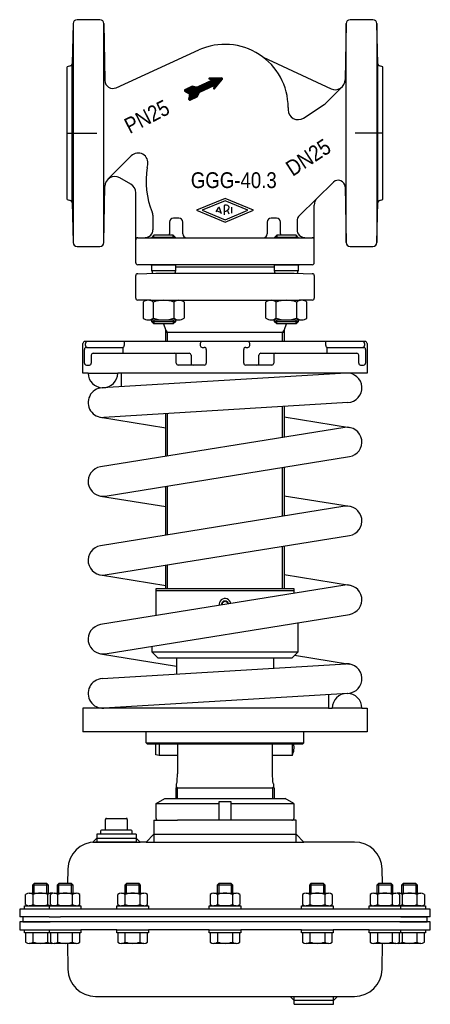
# Model space of a CAD drawing. Extents: x -104 to 104, y -413 to 86.
import ezdxf
from ezdxf.enums import TextEntityAlignment as Align

# ---------------------------------------------------------------- set-up
doc = ezdxf.new("R2010")
doc.units = 0
doc.layers.get('0').update_dxf_attribs({"linetype": 'CONTINUOUS'})

# ---------------------------------------------------------------- blocks, each defined once
blk = doc.blocks.new('*X0')
at = {"color": 7}
for p, q in [((-17.12, 45.67), (-7.82, 54.97)), ((-16.59, 45.92), (-7.29, 55.22)), ((-16.06, 46.17), (-6.76, 55.47)), ((-12.43, 49.51), (-5.34, 56.6)), ((-11.9, 49.76), (-5.05, 56.61)), ((-11.37, 50.01), (-4.77, 56.61)), ((-10.84, 50.25), (-4.48, 56.61)), ((-10.31, 50.5), (-4.19, 56.62)), ((-9.78, 50.75), (-3.91, 56.62)), ((-9.25, 51), (-3.62, 56.62)), ((-8.72, 51.24), (-3.34, 56.63)), ((-8.19, 51.49), (-3.05, 56.63)), ((-8.13, 56.35), (-7.92, 56.57)), ((-8.06, 56.14), (-7.63, 56.57)), ((-7.88, 56.04), (-7.34, 56.58)), ((-7.68, 55.96), (-7.06, 56.58)), ((-7.66, 51.74), (-2.76, 56.63)), ((-7.49, 55.87), (-6.77, 56.58)), ((-7.29, 55.78), (-6.49, 56.59)), ((-7.13, 51.98), (-2.48, 56.64)), ((-7.1, 55.69), (-6.2, 56.59)), ((-6.9, 55.61), (-5.91, 56.6)), ((-6.71, 55.52), (-5.63, 56.6)), ((-6.6, 52.23), (-2.19, 56.64)), ((-6.07, 52.48), (-1.9, 56.64)), ((-5.81, 51.32), (-1.75, 55.38)), ((-5.72, 51.7), (-1.25, 56.16)), ((-5.61, 52.09), (-1.31, 56.39)), ((-5.54, 52.73), (-1.63, 56.63)), ((-5.49, 52.49), (-1.44, 56.54)), ((-20.53, 50.47), (-20.08, 50.91)), ((-20.5, 50.21), (-19.55, 51.16)), ((-20.39, 50.03), (-19.02, 51.4)), ((-20.23, 49.92), (-18.49, 51.65)), ((-20.05, 49.81), (-17.96, 51.9)), ((-19.88, 49.7), (-17.43, 52.14)), ((-19.7, 49.59), (-16.9, 52.39)), ((-19.53, 49.49), (-16.48, 52.53)), ((-19.35, 49.38), (-16.24, 52.49)), ((-19.17, 49.27), (-16.01, 52.44)), ((-19, 49.17), (-15.78, 52.39)), ((-18.82, 49.06), (-15.54, 52.34)), ((-18.65, 48.95), (-15.31, 52.29)), ((-18.47, 48.85), (-15.08, 52.24)), ((-18.42, 45.79), (-10.47, 53.74)), ((-18.39, 46.1), (-11, 53.49)), ((-18.34, 45.58), (-9.94, 53.99)), ((-18.34, 46.43), (-11.53, 53.24)), ((-18.29, 46.77), (-12.06, 53)), ((-18.29, 48.74), (-14.84, 52.19)), ((-18.23, 47.1), (-12.59, 52.75)), ((-18.2, 45.44), (-9.41, 54.23)), ((-18.18, 47.44), (-13.12, 52.5)), ((-18.15, 48.6), (-14.61, 52.14)), ((-18.13, 47.77), (-13.65, 52.26)), ((-18.08, 48.1), (-14.12, 52.06)), ((-18.06, 48.4), (-14.37, 52.09)), ((-18, 45.36), (-8.88, 54.48)), ((-17.65, 45.42), (-8.35, 54.73)), ((-5.71, 51.14), (-3.49, 53.36)), ((-5.46, 51.11), (-5.23, 51.34)), ((-15.53, 46.41), (-13.1, 48.84)), ((-15, 46.66), (-13.43, 48.23)), ((-14.47, 46.91), (-13.75, 47.63))]:
    blk.add_line(p, q, dxfattribs=at)
blk = doc.blocks.new('DMA160', base_point=(-104, -413.23))
at = {"color": 7}
for p, q in [((-34.87, -311.44), (-30.5, -308.92)), ((-30.5, -308.92), (-24.9, -308.92)), ((-24.9, -308.92), (-24.05, -308.92)), ((-24.05, -308.92), (24.05, -308.92)), ((24.05, -308.92), (24.9, -308.92)), ((24.9, -308.92), (30.5, -308.92)), ((34.87, -311.44), (30.5, -308.92)), ((-34.87, -311.44), (-3, -311.44)), ((-34.87, -318.92), (-34.87, -311.44)), ((-3, -319.92), (-3, -310.42)), ((-3, -310.42), (3, -310.42)), ((3, -310.42), (3, -319.92)), ((3, -311.44), (34.87, -311.44)), ((34.87, -311.44), (34.87, -318.92)), ((-60.5, -324.92), (-60.5, -319.42)), ((-60, -318.92), (-50, -318.92)), ((-49.5, -319.42), (-49.5, -324.92)), ((-36, -319.92), (-33.87, -319.92)), ((-36, -319.92), (-36, -330.92)), ((-33.87, -319.92), (-24.05, -319.92)), ((-3, -319.92), (-24.05, -319.92)), ((3, -319.92), (-3, -319.92)), ((33.87, -319.92), (3, -319.92)), ((36, -319.92), (33.87, -319.92)), ((36, -330.92), (36, -319.92)), ((-65, -328.92), (-67, -330.92)), ((-63, -326.92), (-65, -326.92)), ((-65, -326.92), (-65, -330.92)), ((-65, -328.92), (-45, -328.92)), ((-63, -325.42), (-63, -326.92)), ((-47, -326.92), (-63, -326.92)), ((-47.5, -324.92), (-62.5, -324.92)), ((-47, -326.92), (-47, -325.42)), ((-45, -326.92), (-47, -326.92)), ((-45, -326.92), (-45, -330.92)), ((-45, -328.92), (-43, -330.92)), ((-36, -326.92), (-40, -330.92)), ((-36, -326.92), (36, -326.92)), ((40, -330.92), (36, -326.92)), ((-67, -330.92), (-65.58, -330.92)), ((-65.58, -330.92), (-65, -330.92)), ((-45, -330.92), (-65.58, -330.92)), ((-65, -330.92), (-45, -330.92)), ((-45, -330.92), (-43, -330.92)), ((-40, -330.92), (-43, -330.92)), ((-40, -330.92), (-36, -330.92)), ((-36, -330.92), (36, -330.92)), ((36, -330.92), (40, -330.92)), ((65.58, -330.92), (40, -330.92)), ((-79.58, -344.67), (-79.71, -352.02)), ((79.71, -352.02), (79.58, -344.67)), ((-96.7, -352.02), (-97.5, -352.82)), ((-89.5, -352.82), (-97.5, -352.82)), ((-97.5, -352.82), (-97.5, -356.81)), ((-96.7, -356.81), (-96.7, -352.02)), ((-90.3, -352.02), (-96.7, -352.02)), ((-90.3, -356.81), (-90.3, -352.02)), ((-89.5, -352.82), (-90.3, -352.02)), ((-89.5, -356.81), (-89.5, -352.82)), ((-84.17, -352.02), (-84.97, -352.82)), ((-84.97, -352.82), (-84.97, -356.81)), ((-76.97, -352.82), (-84.97, -352.82)), ((-84.17, -356.81), (-84.17, -352.02)), ((-77.77, -352.02), (-84.17, -352.02)), ((-77.77, -356.81), (-77.77, -352.02)), ((-76.97, -352.82), (-77.77, -352.02)), ((-76.97, -356.81), (-76.97, -352.82)), ((-49.95, -352.02), (-50.75, -352.82)), ((-42.75, -352.82), (-50.75, -352.82)), ((-50.75, -352.82), (-50.75, -356.81)), ((-49.95, -356.81), (-49.95, -352.02)), ((-43.55, -352.02), (-49.95, -352.02)), ((-43.55, -356.81), (-43.55, -352.02)), ((-42.75, -352.82), (-43.55, -352.02)), ((-42.75, -356.81), (-42.75, -352.82)), ((-3.2, -352.02), (-4, -352.82)), ((-4, -352.82), (-4, -356.81)), ((4, -352.82), (-4, -352.82)), ((-3.2, -352.02), (-3.2, -356.81)), ((3.2, -352.02), (-3.2, -352.02)), ((3.2, -352.02), (3.2, -356.81)), ((4, -352.82), (3.2, -352.02)), ((4, -356.81), (4, -352.82)), ((43.55, -352.02), (42.75, -352.82)), ((50.75, -352.82), (42.75, -352.82)), ((42.75, -352.82), (42.75, -356.81)), ((49.95, -352.02), (43.55, -352.02)), ((43.55, -352.02), (43.55, -356.81)), ((50.75, -352.82), (49.95, -352.02)), ((49.95, -352.02), (49.95, -356.81)), ((50.75, -356.81), (50.75, -352.82)), ((77.77, -352.02), (76.97, -352.82)), ((76.97, -352.82), (76.97, -356.81)), ((84.97, -352.82), (76.97, -352.82)), ((77.77, -352.02), (77.77, -356.81)), ((84.17, -352.02), (77.77, -352.02)), ((84.17, -352.02), (84.17, -356.81)), ((84.97, -352.82), (84.17, -352.02)), ((84.97, -356.81), (84.97, -352.82)), ((90.3, -352.02), (89.5, -352.82)), ((97.5, -352.82), (89.5, -352.82)), ((89.5, -352.82), (89.5, -356.81)), ((96.7, -352.02), (90.3, -352.02)), ((90.3, -352.02), (90.3, -356.81)), ((97.5, -352.82), (96.7, -352.02)), ((96.7, -352.02), (96.7, -356.81)), ((97.5, -356.81), (97.5, -352.82)), ((-101.01, -362.65), (-101.01, -357.48)), ((-99.13, -356.81), (-97.5, -356.81)), ((-97.5, -356.81), (-96.7, -356.81)), ((-97.25, -362.65), (-97.25, -357.48)), ((-96.7, -356.81), (-90.3, -356.81)), ((-90.3, -356.81), (-89.5, -356.81)), ((-89.75, -362.65), (-89.75, -357.48)), ((-89.5, -356.81), (-87.87, -356.81)), ((-88.48, -362.65), (-88.48, -357.48)), ((-86.6, -356.81), (-84.97, -356.81)), ((-84.97, -356.81), (-84.17, -356.81)), ((-84.73, -362.65), (-84.73, -357.48)), ((-84.17, -356.81), (-77.77, -356.81)), ((-77.77, -356.81), (-76.97, -356.81)), ((-77.22, -362.65), (-77.22, -357.48)), ((-76.97, -356.81), (-75.34, -356.81)), ((-73.47, -362.65), (-73.47, -357.48)), ((-54.26, -362.65), (-54.26, -357.48)), ((-52.38, -356.81), (-50.75, -356.81)), ((-50.75, -356.81), (-49.95, -356.81)), ((-50.5, -362.65), (-50.5, -357.48)), ((-49.95, -356.81), (-43.55, -356.81)), ((-43.55, -356.81), (-42.75, -356.81)), ((-43, -362.65), (-43, -357.48)), ((-42.75, -356.81), (-41.12, -356.81)), ((-39.24, -362.65), (-39.24, -357.48)), ((-7.51, -357.48), (-7.51, -362.65)), ((-5.63, -356.81), (-4, -356.81)), ((-4, -356.81), (-3.2, -356.81)), ((-3.75, -357.48), (-3.75, -362.65)), ((-3.2, -356.81), (3.2, -356.81)), ((3.2, -356.81), (4, -356.81)), ((3.75, -357.48), (3.75, -362.65)), ((4, -356.81), (5.63, -356.81)), ((7.51, -357.48), (7.51, -362.65)), ((39.24, -357.48), (39.24, -362.65)), ((41.12, -356.81), (42.75, -356.81)), ((42.75, -356.81), (43.55, -356.81)), ((43, -357.48), (43, -362.65)), ((43.55, -356.81), (49.95, -356.81)), ((49.95, -356.81), (50.75, -356.81)), ((50.5, -357.48), (50.5, -362.65)), ((50.75, -356.81), (52.38, -356.81)), ((54.26, -357.48), (54.26, -362.65)), ((73.47, -357.48), (73.47, -362.65)), ((75.34, -356.81), (76.97, -356.81)), ((76.97, -356.81), (77.77, -356.81)), ((77.22, -357.48), (77.22, -362.65)), ((77.77, -356.81), (84.17, -356.81)), ((84.17, -356.81), (84.97, -356.81)), ((84.73, -357.48), (84.73, -362.65)), ((84.97, -356.81), (86.6, -356.81)), ((87.87, -356.81), (89.5, -356.81)), ((88.48, -357.48), (88.48, -362.65)), ((89.5, -356.81), (90.3, -356.81)), ((89.75, -357.48), (89.75, -362.65)), ((90.3, -356.81), (96.7, -356.81)), ((96.7, -356.81), (97.5, -356.81)), ((97.25, -357.48), (97.25, -362.65)), ((97.5, -356.81), (99.13, -356.81)), ((101.01, -357.48), (101.01, -362.65)), ((-101.5, -363.32), (-101.01, -363.32)), ((-101.5, -364.92), (-101.5, -363.32)), ((-101.01, -363.32), (-88.97, -363.32)), ((-89, -363.31), (-99.13, -363.31)), ((-82.96, -363.32), (-89, -363.31)), ((-87.87, -363.31), (-89, -363.31)), ((-88.97, -363.32), (-88.48, -363.32)), ((-88.97, -364.92), (-88.97, -363.32)), ((-88.48, -363.32), (-85.99, -363.32)), ((-75.34, -363.31), (-86.6, -363.31)), ((-85.99, -363.32), (-85.5, -363.32)), ((-85.5, -363.32), (-82.96, -363.32)), ((-84.97, -363.31), (-84.97, -363.32)), ((-84.17, -363.32), (-84.17, -363.31)), ((-82.96, -363.32), (-76.97, -363.32)), ((-77.77, -363.32), (-77.77, -363.31)), ((-76.97, -363.32), (-76.97, -363.31)), ((-76.97, -363.32), (-76.77, -363.32)), ((-76.77, -363.32), (-73.47, -363.32)), ((-73.47, -363.32), (-72.97, -363.32)), ((-72.97, -363.32), (-72.97, -364.92)), ((-54.75, -363.32), (-54.26, -363.32)), ((-54.75, -364.92), (-54.75, -363.32)), ((-54.26, -363.32), (-42.75, -363.32)), ((-41.12, -363.31), (-52.38, -363.31)), ((-50.75, -363.31), (-50.75, -363.32)), ((-49.95, -363.32), (-49.95, -363.31)), ((-43.55, -363.32), (-43.55, -363.31)), ((-42.75, -363.32), (-42.75, -363.31)), ((-42.75, -363.32), (-42.55, -363.32)), ((-42.55, -363.32), (-39.24, -363.32)), ((-39.24, -363.32), (-38.75, -363.32)), ((-38.75, -363.32), (-38.75, -364.92)), ((-8, -363.32), (-7.51, -363.32)), ((-8, -364.92), (-8, -363.32)), ((-7.51, -363.32), (-4.2, -363.32)), ((5.63, -363.31), (-5.63, -363.31)), ((-4.2, -363.32), (-4, -363.32)), ((-4, -363.31), (-4, -363.32)), ((-4, -363.32), (7.51, -363.32)), ((-3.2, -363.31), (-3.2, -363.32)), ((3.2, -363.31), (3.2, -363.32)), ((4, -363.32), (4, -363.31)), ((7.51, -363.32), (8, -363.32)), ((8, -363.32), (8, -364.92)), ((38.75, -363.32), (39.24, -363.32)), ((38.75, -364.92), (38.75, -363.32)), ((39.24, -363.32), (42.55, -363.32)), ((52.38, -363.31), (41.12, -363.31)), ((42.55, -363.32), (42.75, -363.32)), ((42.75, -363.31), (42.75, -363.32)), ((42.75, -363.32), (54.26, -363.32)), ((43.55, -363.31), (43.55, -363.32)), ((49.95, -363.31), (49.95, -363.32)), ((50.75, -363.32), (50.75, -363.31)), ((54.26, -363.32), (54.75, -363.32)), ((54.75, -363.32), (54.75, -364.92)), ((72.97, -363.32), (73.47, -363.32)), ((72.97, -364.92), (72.97, -363.32)), ((73.47, -363.32), (76.77, -363.32)), ((86.6, -363.31), (75.34, -363.31)), ((76.77, -363.32), (76.97, -363.32)), ((76.97, -363.31), (76.97, -363.32)), ((76.97, -363.32), (85.5, -363.32)), ((77.77, -363.31), (77.77, -363.32)), ((84.17, -363.31), (84.17, -363.32)), ((84.97, -363.32), (84.97, -363.31)), ((89, -363.31), (84.97, -363.32)), ((85.5, -363.32), (85.62, -363.32)), ((85.62, -363.32), (85.99, -363.32)), ((85.99, -363.32), (88.48, -363.32)), ((89, -363.31), (87.87, -363.31)), ((88.48, -363.32), (88.97, -363.32)), ((88.97, -363.32), (88.97, -364.92)), ((88.97, -363.32), (101.01, -363.32)), ((99.41, -363.3), (89, -363.31)), ((101.01, -363.32), (101.5, -363.32)), ((101.5, -363.32), (101.5, -364.92)), ((-99.13, -364.92), (-104, -364.92)), ((-104, -364.92), (-104, -368.92)), ((-102.5, -368.92), (-104, -368.92)), ((-89, -368.92), (-102.5, -368.92)), ((-102.5, -368.92), (-102.5, -371.42)), ((-99.13, -364.92), (-101.5, -364.92)), ((98, -364.91), (-99.13, -364.91)), ((-89, -364.92), (-99.13, -364.92)), ((-88.97, -364.92), (-89, -364.92)), ((-82.95, -364.92), (-89, -364.92)), ((-89, -368.92), (-83.37, -368.92)), ((-85.5, -364.92), (-88.97, -364.92)), ((-72.97, -364.92), (-85.5, -364.92)), ((-84.97, -364.92), (-84.97, -364.92)), ((83.37, -368.92), (-83.37, -368.92)), ((-76.97, -364.92), (-76.97, -364.92)), ((-38.75, -364.92), (-54.75, -364.92)), ((-50.75, -364.92), (-50.75, -364.92)), ((-42.75, -364.92), (-42.75, -364.92)), ((8, -364.92), (-8, -364.92)), ((-4, -364.92), (-4, -364.92)), ((4, -364.92), (4, -364.92)), ((54.75, -364.92), (38.75, -364.92)), ((42.75, -364.92), (42.75, -364.92)), ((50.75, -364.92), (50.75, -364.92)), ((85.5, -364.92), (72.97, -364.92)), ((76.97, -364.92), (76.97, -364.92)), ((89, -368.92), (83.37, -368.92)), ((84.97, -364.92), (84.97, -364.92)), ((88.97, -364.92), (85.5, -364.92)), ((89, -364.92), (88.97, -364.92)), ((101.5, -364.92), (89, -364.92)), ((98, -368.91), (89, -368.92)), ((89, -368.92), (102.5, -368.92)), ((90.3, -368.92), (90.3, -368.92)), ((96.7, -368.91), (96.7, -368.92)), ((97.5, -368.92), (97.5, -368.91)), ((104, -364.91), (98, -364.91)), ((104, -368.91), (98, -368.91)), ((102.5, -371.42), (102.5, -368.92)), ((104, -368.91), (104, -364.91)), ((-102.5, -371.42), (-104, -371.42)), ((-104, -371.42), (-104, -375.42)), ((-86.5, -371.42), (-102.5, -371.42)), ((-102.5, -371.42), (-88.5, -371.42)), ((-84, -371.42), (-86.5, -371.42)), ((84, -371.42), (-84, -371.42)), ((86.5, -371.42), (84, -371.42)), ((102.5, -371.42), (86.5, -371.42)), ((88.5, -371.42), (102.5, -371.42)), ((104, -371.42), (102.5, -371.42)), ((104, -375.42), (104, -371.42)), ((-104, -375.42), (-89, -375.42)), ((-101.5, -377.02), (-101.5, -375.42)), ((-101.5, -375.42), (-89, -375.42)), ((-101.01, -377.02), (-101.5, -377.02)), ((-88.97, -377.02), (-101.01, -377.02)), ((-101.01, -377.02), (-101.01, -381.66)), ((-97.25, -381.66), (-97.25, -377.02)), ((-89.75, -381.66), (-89.75, -377.02)), ((-89, -375.42), (-85.5, -375.42)), ((-89, -375.42), (-82.95, -375.42)), ((-88.97, -377.02), (-88.97, -375.42)), ((-88.97, -375.42), (-85.5, -375.42)), ((-88.48, -377.02), (-88.97, -377.02)), ((-85.5, -377.02), (-88.48, -377.02)), ((-88.48, -377.02), (-88.48, -381.66)), ((-85.99, -377.02), (-88.48, -377.02)), ((-85.5, -375.42), (-72.97, -375.42)), ((-76.77, -377.02), (-85.5, -377.02)), ((-76.97, -377.02), (-85.5, -377.02)), ((-84.97, -375.42), (-84.97, -375.42)), ((-84.73, -381.66), (-84.73, -377.02)), ((-77.22, -381.66), (-77.22, -377.02)), ((-76.97, -375.42), (-76.97, -375.42)), ((-76.77, -377.02), (-76.97, -377.02)), ((-72.97, -377.02), (-76.77, -377.02)), ((-73.47, -377.02), (-76.77, -377.02)), ((-73.47, -381.66), (-73.47, -377.02)), ((-72.97, -375.42), (-72.97, -377.02)), ((-54.75, -375.42), (-72.97, -375.42)), ((-54.75, -377.02), (-54.75, -375.42)), ((-54.75, -375.42), (-38.75, -375.42)), ((-54.26, -377.02), (-54.75, -377.02)), ((-42.55, -377.02), (-54.26, -377.02)), ((-42.75, -377.02), (-54.26, -377.02)), ((-54.26, -377.02), (-54.26, -381.66)), ((-50.75, -375.42), (-50.75, -375.42)), ((-50.5, -381.66), (-50.5, -377.02)), ((-43, -381.66), (-43, -377.02)), ((-42.75, -375.42), (-42.75, -375.42)), ((-42.55, -377.02), (-42.75, -377.02)), ((-38.75, -377.02), (-42.55, -377.02)), ((-39.24, -377.02), (-42.55, -377.02)), ((-39.24, -381.66), (-39.24, -377.02)), ((-38.75, -375.42), (-38.75, -377.02)), ((-8, -375.42), (-38.75, -375.42)), ((-8, -377.02), (-8, -375.42)), ((-8, -375.42), (8, -375.42)), ((-4.2, -377.02), (-8, -377.02)), ((-4.2, -377.02), (-7.51, -377.02)), ((-7.51, -377.02), (-7.51, -381.66)), ((-4, -377.02), (-4.2, -377.02)), ((-4, -375.42), (-4, -375.42)), ((7.51, -377.02), (-4, -377.02)), ((-3.75, -377.02), (-3.75, -381.66)), ((3.75, -377.02), (3.75, -381.66)), ((4, -375.42), (4, -375.42)), ((8, -377.02), (7.51, -377.02)), ((7.51, -381.66), (7.51, -377.02)), ((8, -375.42), (8, -377.02)), ((38.75, -375.42), (8, -375.42)), ((38.75, -377.02), (38.75, -375.42)), ((38.75, -375.42), (54.75, -375.42)), ((42.55, -377.02), (38.75, -377.02)), ((42.55, -377.02), (39.24, -377.02)), ((39.24, -377.02), (39.24, -381.66)), ((54.26, -377.02), (42.55, -377.02)), ((42.75, -377.02), (42.55, -377.02)), ((42.75, -375.42), (42.75, -375.42)), ((54.26, -377.02), (42.75, -377.02)), ((43, -377.02), (43, -381.66)), ((50.5, -377.02), (50.5, -381.66)), ((50.75, -375.42), (50.75, -375.42)), ((54.26, -381.66), (54.26, -377.02)), ((54.75, -377.02), (54.26, -377.02)), ((54.75, -375.42), (54.75, -377.02)), ((72.97, -375.42), (54.75, -375.42)), ((72.97, -377.02), (72.97, -375.42)), ((72.97, -375.42), (85.5, -375.42)), ((76.77, -377.02), (72.97, -377.02)), ((76.77, -377.02), (73.47, -377.02)), ((73.47, -377.02), (73.47, -381.66)), ((76.97, -377.02), (76.77, -377.02)), ((76.97, -375.42), (76.97, -375.42)), ((85.5, -377.02), (76.97, -377.02)), ((77.22, -377.02), (77.22, -381.66)), ((84.73, -377.02), (84.73, -381.66)), ((84.97, -375.42), (84.97, -375.42)), ((85.5, -375.42), (88.97, -375.42)), ((85.62, -377.02), (85.5, -377.02)), ((85.99, -377.02), (85.62, -377.02)), ((88.48, -377.02), (85.62, -377.02)), ((88.48, -377.02), (85.99, -377.02)), ((88.97, -377.02), (88.48, -377.02)), ((88.48, -381.66), (88.48, -377.02)), ((88.97, -375.42), (89, -375.42)), ((88.97, -375.42), (88.97, -377.02)), ((101.01, -377.02), (88.97, -377.02)), ((89, -375.42), (104, -375.42)), ((89, -375.42), (101.5, -375.42)), ((89.75, -377.02), (89.75, -381.66)), ((97.25, -377.02), (97.25, -381.66)), ((101.01, -381.66), (101.01, -377.02)), ((101.5, -377.02), (101.01, -377.02)), ((101.5, -375.42), (101.5, -377.02)), ((-87.87, -382.32), (-99.13, -382.32)), ((-75.34, -382.32), (-86.6, -382.32)), ((-79.81, -382.26), (-79.58, -395.48)), ((-41.12, -382.32), (-52.38, -382.32)), ((5.63, -382.32), (-5.63, -382.32)), ((52.38, -382.32), (41.12, -382.32)), ((86.6, -382.32), (75.34, -382.32)), ((79.58, -395.48), (79.81, -382.26)), ((99.13, -382.32), (87.87, -382.32)), ((-65.58, -409.23), (33, -409.23)), ((33, -409.23), (35, -409.23)), ((35, -411.23), (33, -409.23)), ((35, -413.23), (35, -409.23)), ((35, -409.23), (55, -409.23)), ((57, -409.23), (55, -411.23)), ((55, -413.23), (55, -409.23)), ((55, -409.23), (57, -409.23)), ((57, -409.23), (65.58, -409.23)), ((55, -411.23), (35, -411.23)), ((35, -413.23), (55, -413.23))]:
    blk.add_line(p, q, dxfattribs=at)
for centre, radius, start, end in [((-60, -319.42), 0.5, 90, 180), ((-50, -319.42), 0.5, 0, 90), ((-33.87, -318.92), 1, 180, 270), ((33.87, -318.92), 1, 270, 0), ((-62.5, -325.42), 0.5, 90, 180), ((-47.5, -325.42), 0.5, 0, 90), ((-65.58, -344.92), 14, 90, 179), ((65.58, -344.92), 14, 1, 90), ((-99.13, -359.8), 2.99, 51.0528, 128.9472), ((-93.5, -367.76), 10.94, 69.9474, 110.0526), ((-87.87, -359.8), 2.99, 77.7343, 128.9472), ((-86.6, -359.8), 2.99, 51.0528, 128.9472), ((-80.97, -367.76), 10.94, 69.9474, 110.0526), ((-75.34, -359.8), 2.99, 51.0528, 128.9472), ((-52.38, -359.8), 2.99, 51.0528, 128.9472), ((-46.75, -367.76), 10.94, 69.9474, 110.0526), ((-41.12, -359.8), 2.99, 51.0528, 128.9472), ((-5.63, -359.8), 2.99, 51.0528, 128.9472), ((0, -367.76), 10.94, 69.9474, 110.0526), ((5.63, -359.8), 2.99, 51.0528, 128.9472), ((41.12, -359.8), 2.99, 51.0528, 128.9472), ((46.75, -367.76), 10.94, 69.9474, 110.0526), ((52.38, -359.8), 2.99, 51.0528, 128.9472), ((75.34, -359.8), 2.99, 51.0528, 128.9472), ((80.97, -367.76), 10.94, 69.9474, 110.0526), ((86.6, -359.8), 2.99, 51.0528, 128.9472), ((87.87, -359.8), 2.99, 51.0528, 102.2657), ((93.5, -367.76), 10.94, 69.9474, 110.0526), ((99.13, -359.8), 2.99, 51.0528, 128.9472), ((-99.13, -360.33), 2.99, 231.0528, 308.9472), ((-93.5, -352.37), 10.94, 249.9474, 290.0526), ((-87.87, -360.33), 2.99, 231.0528, 282.2657), ((-86.6, -360.33), 2.99, 231.0528, 308.9472), ((-80.97, -352.37), 10.94, 249.9474, 290.0526), ((-75.34, -360.33), 2.99, 231.0528, 308.9472), ((-52.38, -360.33), 2.99, 231.0528, 308.9472), ((-46.75, -352.37), 10.94, 249.9474, 290.0526), ((-41.12, -360.33), 2.99, 231.0528, 308.9472), ((-5.63, -360.33), 2.99, 231.0528, 308.9472), ((0, -352.37), 10.94, 249.9474, 290.0526), ((5.63, -360.33), 2.99, 231.0528, 308.9472), ((41.12, -360.33), 2.99, 231.0528, 308.9472), ((46.75, -352.37), 10.94, 249.9474, 290.0526), ((52.38, -360.33), 2.99, 231.0528, 308.9472), ((75.34, -360.33), 2.99, 231.0528, 308.9472), ((80.97, -352.37), 10.94, 249.9474, 290.0526), ((86.6, -360.33), 2.99, 231.0528, 308.9472), ((87.87, -360.33), 2.99, 257.7343, 308.9472), ((93.5, -352.37), 10.94, 249.9474, 268.2442), ((93.5, -352.37), 10.94, 271.8972, 290.0526), ((99.13, -360.33), 2.99, 231.0528, 265.0561), ((99.13, -360.33), 2.99, 274.9439, 275.3162), ((99.13, -360.33), 2.99, 275.3162, 308.9472), ((87.5, -371.42), 1, 359.9999999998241, 0), ((-99.13, -379.33), 2.99, 231.0528, 308.9472), ((-93.5, -371.37), 10.94, 249.9474, 290.0526), ((-87.87, -379.33), 2.99, 231.0528, 282.2657), ((-86.6, -379.33), 2.99, 231.0528, 308.9472), ((-80.97, -371.37), 10.94, 249.9474, 290.0526), ((-75.34, -379.33), 2.99, 231.0528, 308.9472), ((-52.38, -379.33), 2.99, 231.0528, 308.9472), ((-46.75, -371.37), 10.94, 249.9474, 290.0526), ((-41.12, -379.33), 2.99, 231.0528, 308.9472), ((-5.63, -379.33), 2.99, 231.0528, 308.9472), ((0, -371.37), 10.94, 249.9474, 290.0526), ((5.63, -379.33), 2.99, 231.0528, 308.9472), ((41.12, -379.33), 2.99, 231.0528, 308.9472), ((46.75, -371.37), 10.94, 249.9474, 290.0526), ((52.38, -379.33), 2.99, 231.0528, 308.9472), ((75.34, -379.33), 2.99, 231.0528, 308.9472), ((80.97, -371.37), 10.94, 249.9474, 290.0526), ((86.6, -379.33), 2.99, 231.0528, 308.9472), ((87.87, -379.33), 2.99, 257.7343, 308.9472), ((93.5, -371.37), 10.94, 249.9474, 290.0526), ((99.13, -379.33), 2.99, 231.0528, 308.9472), ((-65.58, -395.23), 14, 181, 270), ((65.58, -395.23), 14, 270, 359)]:
    blk.add_arc(centre, radius, start, end, dxfattribs=at)

msp = doc.modelspace()

# ---------------------------------------------------------------- linework, layer by layer
at = {"color": 7}
for p, q in [((-63.36, 86.16), (-74.94, 86.16)), ((74.94, 86.16), (63.36, 86.16)), ((-76.94, 84.22), (-77.48, 63.73)), ((-76.94, 84.22), (-76.94, -26.89)), ((-61.36, -26.87), (-61.36, 84.2)), ((-61.36, 84.2), (-60.85, 55.25)), ((61.36, 84.2), (60.86, 55.66)), ((61.36, -26.87), (61.36, 84.2)), ((76.94, 84.22), (76.94, -26.89)), ((77.48, 63.73), (76.94, 84.22)), ((-55.2, 51.68), (-13.22, 70.8)), ((19.28, 67.21), (53.75, 51.13)), ((-78.22, 62.79), (-80, 62.31)), ((-77.48, -6.4), (-77.48, 63.73)), ((77.48, -6.4), (77.48, 63.73)), ((80, 62.31), (78.22, 62.79)), ((-13.96, 52.11), (-6.68, 55.51)), ((-7.99, 56.09), (-6.68, 55.51)), ((-1.75, 56.65), (-7.89, 56.57)), ((-5.37, 51.17), (-1.38, 55.81)), ((-20.29, 49.95), (-18.3, 48.74)), ((-20.24, 50.83), (-16.71, 52.48)), ((-16.4, 52.52), (-14.28, 52.07)), ((-12.69, 49.39), (-5.41, 52.79)), ((-5.41, 52.79), (-5.8, 51.41)), ((51.06, 43.79), (59.4, 52.13)), ((-18.06, 48.24), (-18.41, 45.93)), ((-17.71, 45.4), (-14.17, 47.04)), ((-13.95, 47.26), (-12.92, 49.17)), ((32, 41.66), (32, 40.49)), ((39.72, 36.3), (50.24, 43.13)), ((-47.56, 17.04), (-59.33, 5.27)), ((-39.36, 11.27), (-39.13, 12.47)), ((-47.7, 2.73), (-53.36, 5.99)), ((-61.36, -26.87), (-60.86, 1.66)), ((54.92, 3.75), (37.7, -13.12)), ((60.87, 1.31), (61.36, -26.87)), ((-80, -4.98), (-78.22, -5.46)), ((-45.2, -37.14), (-45.2, -1.6)), ((0, -4.47), (-14.5, -10.47)), ((14.5, -10.47), (0, -4.47)), ((78.22, -5.46), (80, -4.98)), ((-77.48, -6.4), (-76.94, -26.89)), ((0, -5.66), (-11.62, -10.47)), ((-4.46, -11.24), (-3.29, -9.23)), ((-1.8, -12.34), (-2.76, -9.29)), ((-0.47, -8.42), (-0.47, -12.89)), ((11.62, -10.47), (0, -5.66)), ((3.52, -11.96), (3.52, -8.93)), ((45.2, -37.14), (45.2, -7.87)), ((76.94, -26.89), (77.48, -6.4)), ((-36.5, -13.03), (-36.5, -20.37)), ((-23.4, -14.47), (-26.1, -14.47)), ((-14.5, -10.47), (0, -16.47)), ((-11.62, -10.47), (0, -15.28)), ((-4.17, -10.76), (-2.02, -11.65)), ((0, -16.47), (14.5, -10.47)), ((0, -15.28), (11.62, -10.47)), ((2.08, -12.55), (1.23, -10.5)), ((26.1, -14.47), (23.4, -14.47)), ((-28.1, -16.47), (-28.1, -22.47)), ((-21.4, -22.47), (-21.4, -16.47)), ((21.4, -16.47), (21.4, -22.47)), ((28.1, -22.47), (28.1, -16.47)), ((36.5, -15.98), (36.5, -20.37)), ((-44.23, -24.47), (-40.4, -24.37)), ((-44.23, -24.47), (44.23, -24.47)), ((-36.01, -23.15), (-37.11, -24.25)), ((-37.11, -24.25), (-37.11, -24.47)), ((-25.11, -24.25), (-37.11, -24.25)), ((-36.01, -24.47), (-36.01, -23.15)), ((-26.21, -23.15), (-36.01, -23.15)), ((-26.21, -24.47), (-26.21, -23.15)), ((-25.11, -24.25), (-26.21, -23.15)), ((-25.11, -24.47), (-25.11, -24.25)), ((26.21, -23.15), (25.11, -24.25)), ((37.11, -24.25), (25.11, -24.25)), ((25.11, -24.25), (25.11, -24.47)), ((26.21, -23.15), (26.21, -24.47)), ((36.01, -23.15), (26.21, -23.15)), ((36.01, -23.15), (36.01, -24.47)), ((37.11, -24.25), (36.01, -23.15)), ((37.11, -24.47), (37.11, -24.25)), ((40.4, -24.37), (44.23, -24.47)), ((-74.94, -28.84), (-63.36, -28.84)), ((63.36, -28.84), (74.94, -28.84)), ((44.23, -38.14), (-44.23, -38.14)), ((-37.5, -38.32), (-44.23, -38.14)), ((-37.11, -38.15), (-37.11, -38.14)), ((-37.11, -38.15), (-25.11, -38.15)), ((-37.11, -41.15), (-37.11, -38.15)), ((-25.11, -38.15), (-25.11, -38.14)), ((-25.11, -38.15), (-25.11, -41.15)), ((25.11, -39.34), (-25.11, -39.34)), ((25.11, -39.34), (-25.11, -39.34)), ((25.11, -38.14), (25.11, -38.15)), ((25.11, -41.15), (25.11, -38.15)), ((25.11, -38.15), (37.11, -38.15)), ((37.11, -38.14), (37.11, -38.15)), ((37.11, -38.15), (37.11, -41.15)), ((44.23, -38.14), (37.5, -38.32)), ((-45.21, -55.01), (-45.21, -43.66)), ((-44.23, -42.66), (-35, -42.42)), ((-25.11, -41.15), (-37.11, -41.15)), ((-37.11, -41.15), (-36.78, -42.46)), ((-35, -42.42), (35, -42.42)), ((-25.11, -41.15), (-25.44, -42.42)), ((37.11, -41.15), (25.11, -41.15)), ((25.44, -42.42), (25.11, -41.15)), ((35, -42.42), (44.23, -42.66)), ((36.78, -42.46), (37.11, -41.15)), ((45.21, -43.66), (45.21, -55.01)), ((-37.53, -56.13), (-44.22, -56.01)), ((-41.5, -57.05), (-41.5, -65.21)), ((-37.53, -56.13), (37.53, -56.13)), ((-36.31, -57.05), (-36.31, -65.21)), ((-25.92, -57.05), (-25.92, -65.21)), ((-20.72, -57.05), (-20.72, -65.21)), ((20.72, -65.21), (20.72, -57.05)), ((25.92, -65.21), (25.92, -57.05)), ((36.31, -65.21), (36.31, -57.05)), ((44.22, -56.01), (37.53, -56.13)), ((41.5, -65.21), (41.5, -57.05)), ((-38.91, -66.13), (-23.32, -66.13)), ((-37.11, -67.05), (-37.11, -66.13)), ((-25.11, -67.05), (-37.11, -67.05)), ((-36.01, -68.15), (-37.11, -67.05)), ((-36.01, -66.13), (-36.01, -68.15)), ((-26.21, -68.15), (-36.01, -68.15)), ((-31.11, -68.15), (-30.06, -71.04)), ((-26.21, -66.13), (-26.21, -68.15)), ((-25.11, -67.05), (-26.21, -68.15)), ((-25.11, -66.13), (-25.11, -67.05)), ((23.32, -66.13), (38.91, -66.13)), ((25.11, -67.05), (25.11, -66.13)), ((37.11, -67.05), (25.11, -67.05)), ((26.21, -68.15), (25.11, -67.05)), ((26.21, -68.15), (26.21, -66.13)), ((36.01, -68.15), (26.21, -68.15)), ((30.06, -71.04), (31.11, -68.15)), ((36.01, -68.15), (36.01, -66.13)), ((37.11, -67.05), (36.01, -68.15)), ((37.11, -66.13), (37.11, -67.05)), ((30.06, -72.42), (-30.06, -72.42)), ((-30, -77.05), (-30, -72.42)), ((-29.94, -71.52), (-29.05, -72.42)), ((-29.05, -77.05), (-29.05, -72.42)), ((29.05, -72.42), (29.94, -71.52)), ((29.05, -77.05), (29.05, -72.42)), ((30, -72.42), (30, -77.05)), ((-72, -93.05), (-72, -78.05)), ((71, -77.05), (-71, -77.05)), ((-70.69, -79.05), (-70.69, -78.05)), ((-51, -77.05), (-51, -79.05)), ((-12.5, -78.05), (-12.5, -79.05)), ((12.5, -79.05), (12.5, -78.05)), ((51, -79.05), (51, -77.05)), ((70.69, -78.05), (70.69, -79.05)), ((72, -78.05), (72, -93.05)), ((-71.21, -88.05), (-71.21, -81.05)), ((-70.21, -80.05), (-52, -80.05)), ((-67.72, -84.05), (-67.72, -88.05)), ((-66.72, -83.05), (-18.18, -83.05)), ((-51.64, -83.05), (-51.64, -79.98)), ((-24.67, -88.05), (-24.67, -84.05)), ((-17.18, -84.05), (-17.18, -88.05)), ((-11.5, -80.05), (-10.5, -80.05)), ((-9.5, -81.05), (-9.5, -88.05)), ((9.5, -88.05), (9.5, -81.05)), ((10.5, -80.05), (11.5, -80.05)), ((17.18, -88.05), (17.18, -84.05)), ((18.18, -83.05), (66.72, -83.05)), ((24.67, -84.05), (24.67, -88.05)), ((51.64, -79.98), (51.64, -83.05)), ((52, -80.05), (70.37, -80.05)), ((67.72, -88.05), (67.72, -84.05)), ((71.21, -81.05), (71.21, -88.05)), ((-70.21, -89.05), (-68.72, -89.05)), ((-10.5, -89.05), (-23.67, -89.05)), ((23.67, -89.05), (10.5, -89.05)), ((68.72, -89.05), (70.21, -89.05)), ((-69.35, -93.05), (-72, -93.05)), ((-69.35, -93.05), (-54.35, -93.05)), ((61.4, -93.06), (-62.3, -100.56)), ((72, -93.05), (-54.35, -93.05)), ((-52.5, -99.97), (-52.5, -93.05)), ((52.5, -93.05), (52.5, -93.6)), ((62.3, -108.03), (-61.4, -115.53)), ((-30, -135.3), (-30, -113.63)), ((-29.05, -135.15), (-29.05, -113.57)), ((29.05, -125.75), (29.05, -110.05)), ((30, -109.99), (30, -125.6)), ((-63.05, -115.45), (-30, -120.79)), ((30, -115.35), (63.04, -120.64)), ((60.65, -120.64), (-63.05, -140.64)), ((-60.65, -155.45), (63.05, -135.45)), ((29.05, -165.75), (29.05, -140.95)), ((30, -140.79), (30, -165.6)), ((-30, -175.3), (-30, -150.49)), ((-29.05, -175.15), (-29.05, -150.34)), ((-63.05, -155.45), (-30, -160.79)), ((30, -155.3), (63.05, -160.64)), ((60.65, -160.64), (-63.05, -180.64)), ((-60.65, -195.45), (63.05, -175.45)), ((29.05, -202.42), (29.05, -180.95)), ((30, -180.79), (30, -202.42)), ((-30, -202.42), (-30, -190.49)), ((-29.05, -202.42), (-29.05, -190.34)), ((-63.05, -195.45), (-30, -200.79)), ((30, -195.3), (63.05, -200.64)), ((60.65, -200.64), (-63.05, -220.64)), ((-31.05, -202.42), (-35, -202.42)), ((-35, -202.42), (-35, -216.11)), ((-35, -203.42), (35, -203.42)), ((35, -202.42), (-31.05, -202.42)), ((35, -204.79), (35, -202.42)), ((0, -208.69), (-1.5, -209.55)), ((-1.5, -209.55), (-1.5, -210.69)), ((1.5, -209.55), (0, -208.69)), ((1.5, -210.21), (1.5, -209.55)), ((-60.65, -235.45), (63.05, -215.45)), ((37, -234.42), (37, -219.66)), ((-37, -231.63), (-37, -234.42)), ((-34, -237.42), (-37, -234.42)), ((-37, -234.42), (37, -234.42)), ((34, -237.42), (37, -234.42)), ((-63.05, -235.45), (-24.5, -241.68)), ((-34, -237.42), (34, -237.42)), ((-24.5, -237.42), (-24.5, -245.77)), ((24.5, -237.42), (24.5, -242.8)), ((35.27, -236.15), (63.05, -240.64)), ((-62.3, -248.06), (61.4, -240.56)), ((62.3, -255.53), (-61.4, -263.03)), ((52.5, -256.13), (52.5, -263.05)), ((-52.5, -263.05), (-72, -263.05)), ((-72, -263.05), (-72, -275.05)), ((-62.3, -263.03), (-62.08, -263.05)), ((-52.5, -262.49), (-52.5, -263.05)), ((52.5, -263.05), (-52.5, -263.05)), ((52.5, -263.05), (54.35, -263.05)), ((69.35, -263.05), (54.35, -263.05)), ((69.35, -263.05), (72, -263.05)), ((72, -263.05), (72, -275.05)), ((72, -275.05), (-72, -275.05)), ((-40, -280.55), (-40, -275.05)), ((40, -280.55), (40, -275.05)), ((-40, -280.55), (-39.5, -281.05)), ((-40, -280.55), (40, -280.55)), ((-39.5, -281.05), (-24.04, -281.05)), ((-35, -286.62), (-35, -281.05)), ((-33.4, -281.05), (-33.4, -287.05)), ((-24.04, -281.05), (24.04, -281.05)), ((-24.04, -281.05), (-24.04, -287.05)), ((24.04, -287.05), (24.04, -281.05)), ((24.04, -281.05), (39.5, -281.05)), ((34, -281.05), (34, -287.05)), ((39.5, -281.05), (40, -280.55)), ((-33.4, -287.05), (-35, -286.62)), ((-24.04, -287.05), (-33.4, -287.05)), ((-24.04, -287.05), (-24.04, -296.42)), ((24.04, -296.42), (24.04, -287.05)), ((34, -287.05), (24.04, -287.05)), ((-24.05, -303.42), (-24.9, -303.42)), ((-24.9, -303.42), (-24.9, -308.92)), ((-24.5, -303.42), (-24.5, -301.42)), ((-24.05, -303.42), (-24.5, -302.97)), ((-24.05, -303.42), (24.05, -303.42)), ((-24.05, -308.92), (-24.05, -303.42)), ((24.5, -302.97), (24.05, -303.42)), ((24.05, -303.42), (24.05, -308.92)), ((24.9, -303.42), (24.05, -303.42)), ((24.5, -301.42), (24.5, -303.42)), ((24.9, -303.42), (24.9, -308.92))]:
    msp.add_line(p, q, dxfattribs=at)
at = {"color": 1}
for p, q in [((-80, -4.98), (-80, 62.31)), ((80, -4.98), (80, 62.31)), ((-80, 28.66), (-65.01, 28.66)), ((80, 28.66), (65.93, 28.66))]:
    msp.add_line(p, q, dxfattribs=at)
at = {"color": 7}
for points in [[(-24.5, -301.42, 0.014289), (-24.36, -300.85), (-24.29, -300.48, 0.019106), (-24.22, -299.72), (-24.2, -299.34, 0.000239), (-24.12, -297.78), (-24.08, -297.1), (-24.04, -296.42)], [(24.5, -301.42, -0.014289), (24.36, -300.85), (24.29, -300.48, -0.019106), (24.22, -299.72), (24.2, -299.34, -0.000239), (24.12, -297.78), (24.08, -297.1), (24.04, -296.42)]]:
    msp.add_lwpolyline(points, format="xyb", dxfattribs=at)
for centre, radius, start, end in [((-74.94, 84.16), 2, 90, 178.5), ((-63.36, 84.16), 2, 1, 90), ((63.36, 84.16), 2, 90, 179), ((74.94, 84.16), 2, 1.5, 90), ((0, 41.66), 32, 0, 114.4098), ((-78.48, 63.75), 1, 285, 358.5), ((78.48, 63.75), 1, 181.5, 255), ((-56.85, 55.32), 4, 181, 294.5), ((-7.89, 56.32), 0.25, 90.7021, 245.9328), ((-1.75, 56.15), 0.5, 318.1986, 89.6027), ((55.86, 55.66), 5, 245, 0), ((-20.03, 50.38), 0.5, 115, 238.6901), ((-16.5, 52.03), 0.5, 78.1301, 115), ((-14.17, 52.56), 0.5, 258.1301, 295), ((-5.56, 51.34), 0.25, 164.0672, 319.2979), ((-17.92, 45.85), 0.5, 171.3099, 295), ((-18.56, 48.31), 0.5, 351.3099, 58.6901), ((-14.39, 47.5), 0.5, 295, 331.8699), ((-12.48, 48.94), 0.5, 115, 151.8699), ((37, 40.49), 5, 180, 303), ((47.52, 47.33), 5, 303, 315), ((-44.02, 13.5), 5, 348.0223, 135), ((0, 4.16), 40, 169.7655, 203.0074), ((-55.86, 1.66), 5, 60, 180), ((-50.2, -1.6), 5, 0, 60), ((57.37, 1.25), 3.5, 1, 134.4161), ((50.2, -7.87), 5, 134.4161, 180), ((-78.48, -6.42), 1, 1.5, 75), ((-3.04, -9.37), 0.29, 17.5167, 149.7521), ((-0.02, -8.42), 0.45, 97.4382, 180), ((0.4, -11.65), 3.71, 73.9966, 97.4382), ((0.83, -9.23), 1.29, 309.1009, 62.7786), ((78.48, -6.42), 1, 105, 178.5), ((-40.5, -13.03), 4, 0, 23.0074), ((-26.1, -16.47), 2, 90, 180), ((-23.4, -16.47), 2, 0, 90), ((-2.1, -5.11), 6.34, 284.8738, 301.6516), ((-1.9, -5.43), 5.96, 301.6516, 306.4926), ((23.4, -16.47), 2, 90, 180), ((26.1, -16.47), 2, 0, 90), ((40.5, -15.98), 4, 134.4161, 180), ((-44.2, -25.47), 1, 91.5, 180), ((-40.5, -20.37), 4, 271.5, 0), ((-30.1, -22.47), 2, 340.2748, 0), ((-19.4, -22.47), 2, 180, 270), ((19.4, -22.47), 2, 270, 0), ((30.1, -22.47), 2, 180, 199.7252), ((40.5, -20.37), 4, 180, 268.5), ((44.2, -25.47), 1, 0, 88.5), ((-74.94, -26.84), 2, 181.5, 270), ((-63.36, -26.84), 2, 270, 359), ((63.36, -26.84), 2, 181, 270), ((74.94, -26.84), 2, 270, 358.5), ((-44.2, -37.14), 1, 180, 268.5), ((-37.52, -39.32), 1, 65.7209, 88.5), ((37.52, -39.32), 1, 91.5, 114.2791), ((44.2, -37.14), 1, 271.5, 0), ((-44.21, -43.66), 1, 91.5, 180), ((44.21, -43.66), 1, 0, 88.5), ((-44.21, -55.01), 1, 180, 269), ((-38.91, -60.26), 4.13, 51.0528, 128.9472), ((-31.11, -71.28), 15.15, 69.9474, 110.0526), ((-23.32, -60.26), 4.13, 51.0528, 128.9472), ((23.32, -60.26), 4.13, 51.0528, 128.9472), ((31.11, -71.28), 15.15, 69.9474, 110.0526), ((38.91, -60.26), 4.13, 51.0528, 128.9472), ((44.21, -55.01), 1, 271, 0), ((-38.91, -62), 4.13, 231.0528, 308.9472), ((-31.11, -50.97), 15.15, 249.9474, 290.0526), ((-23.32, -62), 4.13, 231.0528, 308.9472), ((23.32, -62), 4.13, 231.0528, 308.9472), ((31.11, -50.97), 15.15, 249.9474, 290.0526), ((38.91, -62), 4.13, 231.0528, 308.9472), ((-31.93, -71.72), 2, 339.6655, 20), ((31.93, -71.72), 2, 160, 200.3345), ((-71, -78.05), 1, 90, 180), ((-69.69, -78.05), 1, 90, 180), ((-69.69, -79.05), 1, 180, 270), ((-52, -79.05), 1, 270, 0), ((-11.5, -78.05), 1, 90, 180), ((-11.5, -79.05), 1, 180, 270), ((11.5, -78.05), 1, 0, 90), ((11.5, -79.05), 1, 270, 0), ((52, -79.05), 1, 180, 270), ((69.69, -78.05), 1, 0, 90), ((69.69, -79.05), 1, 270, 0), ((71, -78.05), 1, 0, 90), ((-70.21, -81.05), 1, 90, 180), ((-66.72, -84.05), 1, 90, 180), ((-25.67, -84.05), 1, 0, 90), ((-18.18, -84.05), 1, 0, 90), ((-10.5, -81.05), 1, 0, 90), ((10.5, -81.05), 1, 90, 180), ((18.18, -84.05), 1, 90, 180), ((25.67, -84.05), 1, 90, 180), ((66.72, -84.05), 1, 0, 90), ((70.29, -80.97), 0.922, 354.9229, 84.9229), ((-70.21, -88.05), 1, 180, 270), ((-68.72, -88.05), 1, 270, 0), ((-23.67, -88.05), 1, 180, 270), ((-16.18, -88.05), 1, 180, 270), ((-10.5, -88.05), 1, 270, 0), ((10.5, -88.05), 1, 180, 270), ((16.18, -88.05), 1, 270, 0), ((23.67, -88.05), 1, 270, 0), ((68.72, -88.05), 1, 180, 270), ((70.21, -88.05), 1, 270, 0), ((-61.85, -93.05), 7.5, 180, 0), ((61.85, -100.55), 7.5, 273.4696, 93.4696), ((-61.85, -108.05), 7.5, 93.4696, 273.4696), ((61.85, -128.05), 7.5, 279.1842, 99.1842), ((-61.85, -148.05), 7.5, 99.1842, 279.1842), ((61.85, -168.05), 7.5, 279.1842, 99.1842), ((-61.85, -188.05), 7.5, 99.1842, 279.1842), ((61.85, -208.05), 7.5, 279.1842, 99.1842), ((0, -210.42), 3, 8.5937, 189.7746), ((0, -210.42), 1.73, 8.1615, 190.2069), ((-61.85, -228.05), 7.5, 99.1842, 279.1842), ((61.85, -248.05), 7.5, 273.4696, 93.4696), ((-61.85, -255.55), 7.5, 93.4696, 273.4696), ((61.85, -263.05), 7.5, 0, 180), ((26.5, -283.05), 8.5, 331.9275, 13.609)]:
    msp.add_arc(centre, radius, start, end, dxfattribs=at)

# ---------------------------------------------------------------- block references
for name, p in [('*X0', (0, 0)), ('DMA160', (-104, -413.23))]:
    msp.add_blockref(name, p)

# ---------------------------------------------------------------- texts
at = {"color": 7, "width": 0.88209}
msp.add_text('PN25', height=8, rotation=27, dxfattribs=at).set_placement((-51.92, 35.24), align=Align.TOP_LEFT)
msp.add_text('DN25', height=8, rotation=33, dxfattribs=at).set_placement((34.24, 6.42))
msp.add_text('GGG-40.3', height=8, dxfattribs=at).set_placement((26.21, 0.77), align=Align.RIGHT)

doc.saveas('drawing.dxf')
